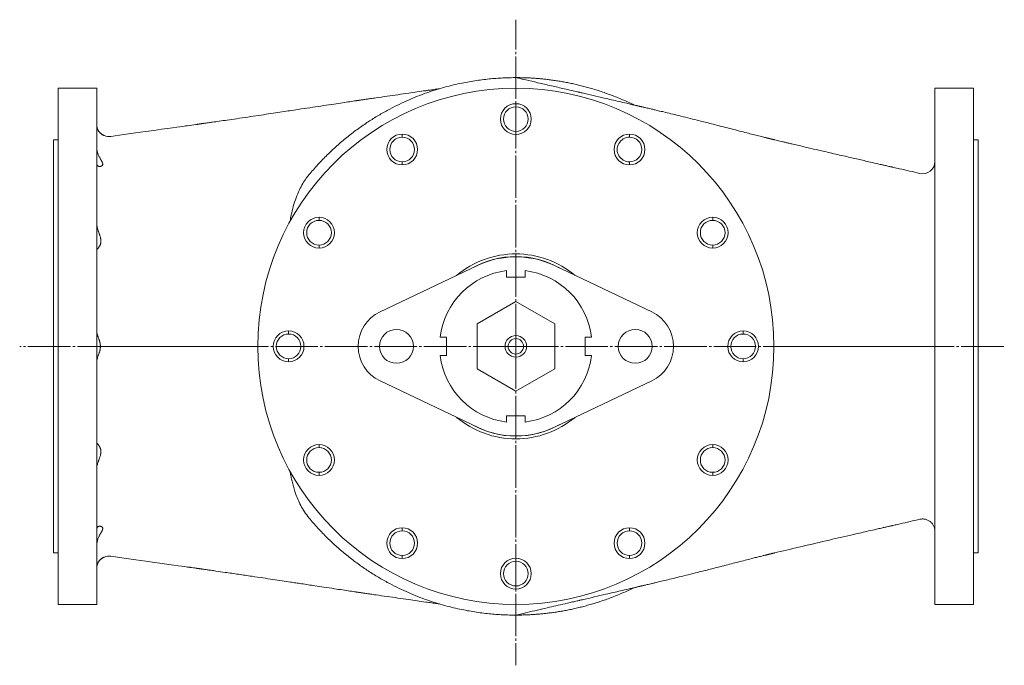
# Model space of a CAD drawing. Header units: millimetres. Extents: x 0 to 1721, y -1078 to 321.
# Tile 1 of 4: x 323 to 962, y -1078 to -659. Entities that reach past the tile are written whole.
import ezdxf

# ---------------------------------------------------------------- set-up
doc = ezdxf.new("R2010")
doc.units = ezdxf.units.MM
doc.linetypes.add('K5LT_AXLED', pattern=[32.11275291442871, 27.61275291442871, -1.5, 1.5, -1.5])
doc.linetypes.add('K5LT_THIN', pattern=[0])
doc.layers.add('Системный слой', color=7, linetype='Continuous')

# ---------------------------------------------------------------- blocks, each defined once
blk = doc.blocks.new('U2')
at = {"layer": 'Системный слой', "color": 30, "linetype": 'K5LT_AXLED', "lineweight": 9, "true_color": 0xff8000}
for q in [(645.0000000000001, -659), (323, -871), (962.0000000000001, -871), (645.0000000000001, -1078)]:
    blk.add_line((645.0000000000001, -871), q, dxfattribs=at)

msp = doc.modelspace()

# ---------------------------------------------------------------- linework, layer by layer
at = {"layer": 'Системный слой', "color": 7, "linetype": 'K5LT_THIN', "lineweight": 9}
for p, q in [((645, -703.5), (645.0000010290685, -696.5968876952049)), ((348, -703.5), (348, -1038.5)), ((348, -703.5), (373, -703.5)), ((373, -703.5), (373, -1038.5)), ((917, -1038.5), (917, -703.5)), ((942, -703.5), (917, -703.5)), ((942, -1038.5), (942, -703.5)), ((645, -713.5), (645, -715.5)), ((378.0000000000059, -734.2299707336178), (378, -734.266489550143)), ((571.25, -733.261252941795), (571.25, -735.261252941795)), ((645, -733.5), (645, -731.5)), ((718.75, -733.261252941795), (718.75, -735.261252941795)), ((345, -1005), (345, -737)), ((348, -737), (345, -737)), ((942, -737), (945, -737)), ((945, -737), (945, -1005)), ((571.25, -753.261252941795), (571.25, -751.261252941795)), ((718.75, -753.261252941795), (718.75, -751.261252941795)), ((517.261252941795, -787.25), (517.261252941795, -789.25)), ((772.738747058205, -787.25), (772.738747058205, -789.25)), ((373.000868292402, -808.2499999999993), (373, -808.2499999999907)), ((517.261252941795, -807.25), (517.261252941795, -805.25)), ((645, -811), (645, -812.7460384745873)), ((772.738747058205, -807.25), (772.738747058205, -805.25)), ((620.00625, -818.5230709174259), (556.836, -848.609843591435)), ((639, -826), (639, -821.8649819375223)), ((651.0000000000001, -821.8649819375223), (651, -826)), ((733.164, -848.609843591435), (669.99375, -818.5230709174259)), ((651, -826), (639, -826)), ((645, -841.9015464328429), (619.8, -856.4507732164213)), ((670.2, -856.4507732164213), (645, -841.9015464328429)), ((497.5, -861), (497.5, -863)), ((619.8, -856.4507732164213), (619.8, -885.5492267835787)), ((670.2, -885.5492267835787), (670.2, -856.4507732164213)), ((792.5, -861), (792.5, -863)), ((595.8649819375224, -865), (600, -865)), ((600, -865), (600, -877)), ((690, -877), (690, -865)), ((690, -865), (694.1350180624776, -865)), ((380.083975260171, -871.0077995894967), (380.083975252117, -871.0043150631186)), ((477.5000000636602, -871.0046180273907), (380.083975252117, -871.0043150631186)), ((812.5, -871), (909.343640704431, -870.9999999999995)), ((917, -870.9998424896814), (909.343640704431, -870.9999999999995)), ((497.5, -881), (497.5, -879)), ((600, -877), (595.8649819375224, -877)), ((694.1350180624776, -877), (690, -877)), ((792.5, -881), (792.5, -879)), ((619.8, -885.5492267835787), (645, -900.0984535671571)), ((645, -900.0984535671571), (670.2, -885.5492267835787)), ((556.836, -893.3901564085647), (620.00625, -923.4769290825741)), ((669.9937499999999, -923.4769290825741), (733.164, -893.390156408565)), ((639, -916), (651, -916)), ((639, -920.1350180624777), (639, -916)), ((651, -916), (650.9999999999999, -920.1350180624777)), ((645, -931), (645, -929.2539615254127)), ((373.000861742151, -933.7500000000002), (373, -933.7500000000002)), ((517.261252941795, -934.75), (517.261252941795, -936.75)), ((772.738747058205, -934.7500000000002), (772.738747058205, -936.7500000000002)), ((517.261252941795, -954.75), (517.261252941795, -952.75)), ((772.738747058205, -954.7500000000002), (772.738747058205, -952.7500000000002)), ((571.25, -988.738747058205), (571.25, -990.738747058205)), ((718.7499999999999, -988.738747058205), (718.7499999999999, -990.738747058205)), ((348, -1005), (345, -1005)), ((378, -1007.733534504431), (378, -1007.761210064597)), ((571.25, -1008.738747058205), (571.25, -1006.738747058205)), ((644.9999999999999, -1008.5), (644.9999999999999, -1010.5)), ((718.7499999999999, -1008.738747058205), (718.7499999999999, -1006.738747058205)), ((942, -1005), (945, -1005)), ((644.9999999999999, -1028.5), (644.9999999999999, -1026.5)), ((348, -1038.5), (373, -1038.5)), ((942, -1038.5), (917, -1038.5))]:
    msp.add_line(p, q, dxfattribs=at)
for centre, radius, start, end in [((645, -871), 167.5, 90, 270), ((645, -871), 167.5, 270, 90), ((645, -723.5), 10, 90, 270), ((645, -723.5), 8, 90, 269.9999999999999), ((645, -723.5), 10, 270, 90), ((645, -723.5), 8, 270, 90), ((381.0002098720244, -726.8130921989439), 8.00070977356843, 247.9752316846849, 277.897342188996), ((571.25, -743.261252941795), 10, 90, 270), ((571.25, -743.261252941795), 10, 270, 90), ((718.75, -743.261252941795), 10, 90, 270), ((718.75, -743.261252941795), 10, 270, 90), ((571.25, -743.261252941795), 8.000000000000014, 90, 269.9999999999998), ((571.25, -743.261252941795), 7.999999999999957, 270, 90), ((718.75, -743.261252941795), 7.999999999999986, 90, 270.0000000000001), ((718.75, -743.261252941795), 8, 270, 90), ((909.0002586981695, -750.9663011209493), 7.999741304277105, 257.1268615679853, 359.9985829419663), ((517.261252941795, -797.25), 10, 90, 270), ((517.261252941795, -797.25), 8, 90, 269.9999999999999), ((517.261252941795, -797.25), 10, 270, 90), ((517.261252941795, -797.25), 8.000000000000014, 270, 90), ((772.738747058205, -797.25), 10, 90, 270), ((772.738747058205, -797.25), 8.000000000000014, 90, 269.9999999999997), ((772.738747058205, -797.25), 10, 270, 90), ((772.738747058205, -797.25), 8, 270, 90), ((373.000726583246, -808.2492849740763), 0.0007288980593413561, 175.4321560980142, 281.195872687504), ((645, -871), 60, 90, 129.8290717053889), ((645, -871), 60, 50.17092829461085, 90), ((645, -871.0000000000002), 58.25396152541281, 90, 119.2807210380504), ((645, -871), 58.125, 64.53243985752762, 115.4675601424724), ((644.9999999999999, -871.0000000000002), 58.25396152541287, 60.71927896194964, 90), ((645, -871), 49.49999999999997, 96.96206269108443, 173.0379373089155), ((645, -871), 49.49999999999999, 6.962062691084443, 83.03793730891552), ((567.5, -871), 24.8, 115.4675601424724, 244.5324398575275), ((722.5, -871), 24.80000000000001, 295.4675601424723, 64.53243985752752), ((497.5, -871), 10, 90, 270), ((497.5, -871), 10, 270, 90), ((567.5, -871), 11.00000000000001, 90, 269.9999999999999), ((567.5, -871), 10.99999999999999, 270, 90), ((722.5, -871), 11, 90, 270), ((722.5, -871), 11.00000000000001, 270, 90), ((792.5, -871), 10, 90, 270), ((792.5, -871), 10, 270, 90), ((497.5, -871), 8.00000000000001, 90, 269.9999999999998), ((497.5, -871), 7.999999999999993, 270, 90), ((645, -871), 7, 90, 270), ((645, -871), 5.000000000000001, 90, 270), ((645, -871), 6.999999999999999, 270, 90), ((645, -871), 5, 270, 90), ((792.5, -871), 7.999999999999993, 90, 270), ((792.5, -871), 8.00000000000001, 270, 90), ((385.1343319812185, 10078.27384296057), 10949.28280728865, 269.9489055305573, 269.9735723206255), ((645, -871), 49.49999999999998, 186.9620626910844, 263.0379373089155), ((645, -871), 49.49999999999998, 276.9620626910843, 353.0379373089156), ((645, -871), 60, 230.1709282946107, 270), ((645, -871), 60, 270, 309.829071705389), ((645.0000000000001, -870.9999999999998), 58.25396152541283, 240.7192789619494, 269.9999999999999), ((645, -871), 58.12500000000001, 244.5324398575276, 295.4675601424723), ((645, -870.9999999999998), 58.2539615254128, 270, 299.2807210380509), ((373.0007214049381, -933.7507099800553), 0.0007237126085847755, 78.82045022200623, 184.5767820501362), ((517.261252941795, -944.75), 10, 90, 270), ((517.261252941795, -944.75), 8, 90, 269.9999999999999), ((517.261252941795, -944.75), 10, 270, 90), ((517.261252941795, -944.75), 8.000000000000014, 270, 90), ((772.738747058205, -944.7500000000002), 10, 90, 270), ((772.738747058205, -944.7500000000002), 8.000000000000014, 90, 269.9999999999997), ((772.738747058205, -944.7500000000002), 10, 270, 90), ((772.738747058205, -944.7500000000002), 8, 270, 90), ((571.25, -998.738747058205), 10, 90, 270), ((571.25, -998.738747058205), 10, 270, 90), ((718.7499999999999, -998.738747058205), 10, 90, 270), ((718.7499999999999, -998.738747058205), 10, 270, 90), ((571.25, -998.738747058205), 8, 90, 270), ((571.25, -998.738747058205), 7.999999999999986, 270, 90), ((718.7499999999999, -998.738747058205), 8.000000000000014, 90, 269.9999999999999), ((718.7499999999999, -998.738747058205), 8, 270, 90), ((381.0000936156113, -1015.186347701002), 8.000276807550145, 82.10083939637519, 112.0248391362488), ((644.9999999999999, -1018.5), 10, 90, 270), ((644.9999999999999, -1018.5), 10, 270, 90), ((644.9999999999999, -1018.5), 8, 90, 270), ((644.9999999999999, -1018.5), 8, 270, 90)]:
    msp.add_arc(centre, radius, start, end, dxfattribs=at)
for points, weights, knots in [([(510.6898591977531, -759.7469925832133), (547.6501179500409, -715.1267369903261), (597.7396049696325, -696.5968876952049), (645.0000003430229, -696.5968876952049), (645.0000006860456, -696.5968876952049), (645.0000010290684, -696.5968876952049)], [0.4948898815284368, 0.5621982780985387, 0.689238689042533, 0.8760111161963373, 0.8760111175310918, 0.8760111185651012], [0.6801882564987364, 0.6801882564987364, 0.6801882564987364, 0.6801882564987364, 0.999999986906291, 0.999999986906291, 0.9999999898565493, 0.9999999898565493, 0.9999999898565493, 0.9999999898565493]), ([(645.0000001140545, -1045.403112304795), (645.0000000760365, -1045.403112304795), (645.0000000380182, -1045.403112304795), (597.7383923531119, -1045.403112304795), (547.6476386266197, -1026.872345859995), (510.6873167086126, -982.2499379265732)], [0.8760111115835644, 0.8760111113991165, 0.8760111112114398, 0.6892349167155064, 0.5621931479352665, 0.4948858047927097], [1.867912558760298e-08, 1.867912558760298e-08, 1.867912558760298e-08, 1.867912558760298e-08, 1.900611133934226e-08, 1.900611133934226e-08, 0.31981820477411, 0.31981820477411, 0.31981820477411, 0.31981820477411])]:
    msp.add_rational_spline(points, weights, degree=3, knots=knots, dxfattribs=at)
for points, knots in [([(907.2181104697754, -758.7649127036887), (902.7817443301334, -757.7512357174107), (897.1486253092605, -756.4641093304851), (891.1219309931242, -755.0870493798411), (889.4202779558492, -754.6982410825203), (888.6927473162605, -754.5320010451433), (888.0248992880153, -754.3793683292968), (887.006369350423, -754.1465769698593), (885.8248273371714, -753.8766348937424), (884.2193121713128, -753.510228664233), (881.9653658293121, -752.9957679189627), (878.4148877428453, -752.1845836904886), (873.0094388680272, -750.9480882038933), (865.872227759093, -749.3118133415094), (857.0978491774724, -747.2931116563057), (849.492053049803, -745.5350279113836), (842.5065964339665, -743.9135684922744), (837.6166475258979, -742.7746466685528), (831.4515389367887, -741.3338504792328), (826.7048954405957, -740.2200898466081), (822.4547070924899, -739.219029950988), (820.2630824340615, -738.7019719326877), (818.2703354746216, -738.231120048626), (816.4346390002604, -737.7967651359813), (814.7442811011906, -737.3962757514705), (813.6412085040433, -737.1346149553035), (813.086242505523, -737.0028885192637), (813.0121064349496, -736.9852918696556), (812.8009660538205, -736.9352180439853), (812.4257649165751, -736.8464086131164), (811.9882744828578, -736.7426676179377), (811.6354776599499, -736.6583989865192), (811.3750992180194, -736.595826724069), (811.132681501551, -736.5373180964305), (810.8885357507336, -736.4781593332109), (810.6355731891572, -736.4166580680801), (810.2852293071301, -736.3312411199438), (810.0073382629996, -736.2632873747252), (809.80808385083, -736.2145648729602), (809.7804083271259, -736.2077980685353), (809.7452052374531, -736.1991880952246), (809.6916167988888, -736.1860749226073), (809.5935840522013, -736.1620668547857), (809.4305232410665, -736.1220780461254), (809.181503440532, -736.0608774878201), (808.878428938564, -735.9861998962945), (808.5941382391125, -735.9160069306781), (808.3589203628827, -735.8578792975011), (808.1680519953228, -735.8106941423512), (807.9727521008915, -735.762419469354), (807.7133596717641, -735.6982934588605), (807.3166552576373, -735.6001109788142), (806.685852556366, -735.443741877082), (805.7027466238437, -735.199444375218), (804.2921681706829, -734.8476351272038), (801.9957723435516, -734.2720138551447), (798.8145704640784, -733.4688775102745), (794.6702530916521, -732.4140186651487), (789.9621258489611, -731.2076935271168), (784.9563053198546, -729.9197001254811), (779.9721810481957, -728.6364580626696), (775.3025133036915, -727.4368562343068), (770.9709564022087, -726.3288937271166), (766.8468987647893, -725.2798812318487), (762.0925700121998, -724.078753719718), (756.7173801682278, -722.7343166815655), (750.9803151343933, -721.3190864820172), (745.7864292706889, -720.0548795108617), (741.3451198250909, -718.9867167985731), (737.6967965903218, -718.1177767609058), (734.8884036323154, -717.4535831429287), (732.7027921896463, -716.9392495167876), (730.989464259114, -716.5375242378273), (729.6283228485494, -716.2192357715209), (728.535921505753, -715.9642849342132), (727.6320949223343, -715.7536610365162), (727.060461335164, -715.6206126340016), (726.7867958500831, -715.5569505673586), (726.7486505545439, -715.5480772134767), (726.6764936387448, -715.5312971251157), (726.3968461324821, -715.4663030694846), (726.086761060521, -715.3943512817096), (725.7972802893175, -715.3270518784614), (725.6809467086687, -715.2999866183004), (725.5749375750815, -715.2753036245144), (725.4201280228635, -715.2392188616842), (725.196017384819, -715.1869366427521), (724.7879147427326, -715.0916086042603), (724.3297787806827, -714.9844114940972), (723.871027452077, -714.8770234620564), (723.5251387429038, -714.7960147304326), (723.085075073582, -714.6928492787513), (722.4277160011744, -714.5386539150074), (721.3677727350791, -714.2903366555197), (719.5216571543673, -713.8581021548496), (716.329334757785, -713.1115525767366), (710.4458053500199, -711.7383213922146), (700.7855810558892, -709.4909477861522), (692.3209012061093, -707.5305601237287), (686.858000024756, -706.2671130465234), (685.890954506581, -706.0434684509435), (684.062668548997, -705.6207976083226), (680.8690814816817, -704.8831745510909), (675.2084762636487, -703.5775254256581), (667.8789695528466, -701.8894840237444), (659.5765068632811, -699.9745091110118), (651.8822648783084, -698.194413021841), (647.1777338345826, -697.10291983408), (644.9999691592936, -696.5968877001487)], [0, 0, 0, 0, 5.337879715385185, 6.777821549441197, 7.251366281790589, 7.385319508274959, 7.653243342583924, 8.055188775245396, 8.611536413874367, 9.07400644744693, 9.989024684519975, 11.33624184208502, 13.35931526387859, 16.52669077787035, 19.98585849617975, 24.03099448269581, 25.82119161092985, 28.55812737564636, 30.05190252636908, 33.43796263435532, 34.44566805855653, 35.34348948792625, 36.1710128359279, 36.9345203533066, 37.63904684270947, 38.28861389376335, 38.31525614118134, 38.33701336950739, 38.380535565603, 38.57677176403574, 38.80466113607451, 38.93351321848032, 39.04149445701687, 39.14897740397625, 39.25631455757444, 39.367713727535, 39.48755054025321, 39.72430018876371, 39.73699276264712, 39.74881299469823, 39.76080326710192, 39.78485481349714, 39.82111588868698, 39.89354724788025, 40.00566741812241, 40.15875539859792, 40.3041615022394, 40.38951189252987, 40.47461427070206, 40.55974798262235, 40.64804022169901, 40.82413102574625, 41.09243162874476, 41.49735262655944, 42.14940497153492, 42.99785268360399, 44.60874640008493, 46.47375949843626, 48.64863753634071, 51.02921982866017, 53.2862312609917, 55.39910696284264, 57.3141263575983, 59.0739441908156, 60.86726484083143, 63.5683970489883, 66.06766693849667, 68.22592035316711, 70.14464268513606, 71.62766344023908, 72.75214968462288, 73.60564686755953, 74.30868788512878, 74.84654238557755, 75.26525790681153, 75.63811277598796, 75.944915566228, 75.9589840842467, 75.97017834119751, 75.99112374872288, 76.04622174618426, 76.30864084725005, 76.36662551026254, 76.39846919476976, 76.45042265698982, 76.49619983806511, 76.58751997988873, 76.72415017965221, 76.99532945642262, 77.14938173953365, 77.28503442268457, 77.42035686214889, 77.68996563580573, 78.09263432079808, 78.71852267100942, 79.95230463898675, 81.99841403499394, 85.90374293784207, 91.7087622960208, 92.25372507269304, 92.50982798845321, 92.87776805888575, 94.4641077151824, 96.37132239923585, 99.71906384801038, 103.3036928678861, 106.3561742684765, 109, 109, 109, 109]), ([(382.0994961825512, -734.7379219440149), (430.546952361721, -727.9821606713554), (433.0451272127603, -727.6313124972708), (435.5634386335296, -727.277142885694), (437.3903273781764, -727.0199419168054), (437.4507196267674, -727.0114393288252), (437.5220452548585, -727.0013938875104), (437.633730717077, -726.9856572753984), (437.8261198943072, -726.9585363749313), (438.1431744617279, -726.9138256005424), (438.5004920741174, -726.8634851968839), (438.8222208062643, -726.8183117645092), (439.0524461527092, -726.7860735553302), (439.2693927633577, -726.7557452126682), (439.5175049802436, -726.7211046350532), (439.8243103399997, -726.6783023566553), (440.1119392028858, -726.6381672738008), (440.3584917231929, -726.603710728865), (440.5725008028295, -726.5737782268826), (440.8022272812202, -726.5416511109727), (441.1247371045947, -726.4965328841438), (441.5816015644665, -726.4325881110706), (442.2169329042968, -726.3435210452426), (443.0309500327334, -726.2292122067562), (444.095954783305, -726.0793712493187), (445.8464366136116, -725.8323673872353), (448.6712571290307, -725.4319098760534), (452.7757545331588, -724.8454267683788), (457.9751956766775, -724.0950060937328), (464.1850678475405, -723.188762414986), (470.9548051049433, -722.1895558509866), (477.8363613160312, -721.1639561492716), (484.3015823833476, -720.1938466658), (490.2604059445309, -719.295860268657), (495.7512800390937, -718.4664180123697), (500.847447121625, -717.695821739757), (506.5813188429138, -716.8287358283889), (512.9706027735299, -715.863260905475), (520.1003117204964, -714.7878580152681), (526.5626305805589, -713.8148910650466), (532.2733473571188, -712.9558605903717), (537.0263386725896, -712.2407350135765), (540.0472521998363, -711.7856609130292), (541.4876055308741, -711.5684202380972), (541.5708996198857, -711.5558572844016), (541.6308521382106, -711.5468109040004), (541.7280245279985, -711.5321377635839), (541.8994639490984, -711.5062261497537), (542.1991362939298, -711.4608765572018), (542.5803964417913, -711.4031461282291), (542.9907137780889, -711.3411629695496), (543.4868369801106, -711.266557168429), (544.2151687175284, -711.1580031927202), (545.0429171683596, -711.0357651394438), (545.9900815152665, -710.8968472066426), (547.0166109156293, -710.7482446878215), (548.5962379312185, -710.5212983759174), (551.0371830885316, -710.168433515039), (555.430908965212, -709.5352985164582), (563.6940897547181, -708.3456032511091), (574.4349239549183, -706.803801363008), (583.5489672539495, -705.4986031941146), (589.0194112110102, -704.715798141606), (591.969977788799, -704.295176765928), (594.1720917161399, -703.9822284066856), (595.3414269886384, -703.8160542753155)], [0, 0, 0, 0, 0.8236161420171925, 2.922251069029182, 2.951343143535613, 2.965318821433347, 2.993278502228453, 3.035308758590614, 3.096500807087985, 3.218881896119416, 3.406140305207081, 3.514119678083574, 3.595663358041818, 3.677411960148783, 3.771138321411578, 3.891166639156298, 4.045063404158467, 4.117349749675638, 4.189409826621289, 4.301500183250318, 4.393705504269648, 4.577748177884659, 4.852958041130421, 5.161457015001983, 5.561548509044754, 6.14261975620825, 7.285630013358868, 9.001066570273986, 11.16897535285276, 13.69505015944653, 16.70489770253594, 19.6132460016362, 22.30179043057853, 24.78960536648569, 27.04705342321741, 29.12476345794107, 31.09075738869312, 34.09572930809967, 36.91592118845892, 39.68585810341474, 41.79478598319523, 43.64817650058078, 45.24225665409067, 45.30392241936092, 45.3155618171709, 45.33881029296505, 45.37378699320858, 45.42845828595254, 45.53784075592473, 45.72082506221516, 45.86863385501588, 46.01039673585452, 46.29111825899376, 46.70775899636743, 46.96493993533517, 47.38643321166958, 47.8907340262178, 48.80925205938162, 50.21726653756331, 52.99045951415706, 58.37498112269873, 62.61122095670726, 63.47130465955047, 64.65744412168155, 66, 66, 66, 66]), ([(373, -727.138391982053), (373.0000189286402, -727.3827594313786), (373.0218539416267, -727.8319890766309), (373.1055768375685, -728.4433257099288), (373.2221058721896, -728.9852343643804), (373.3680475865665, -729.4875656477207), (373.5495200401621, -729.9801750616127), (373.7691896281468, -730.4668944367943), (374.050029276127, -730.9841602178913), (374.4006456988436, -731.5186644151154), (374.8255019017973, -732.0533305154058), (375.2839680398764, -732.5336351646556), (375.7502920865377, -732.9457713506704), (376.2036452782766, -733.2892503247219), (376.6237445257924, -733.5644605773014), (377.0100287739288, -733.7864712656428), (377.3554106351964, -733.9627904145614), (377.6875043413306, -734.1140100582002), (377.8962396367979, -734.1988806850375), (378, -734.238781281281)], [0, 0, 0, 0, 1.244895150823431, 2.328422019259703, 3.290508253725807, 4.271819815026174, 5.25739400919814, 6.306512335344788, 7.42179215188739, 8.831226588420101, 10.30971599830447, 11.85077300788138, 13.28389501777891, 14.62596793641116, 15.91844484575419, 16.98819437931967, 18.0194971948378, 18.97989789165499, 20, 20, 20, 20]), ([(373, -727.2609409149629), (373.0000138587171, -727.5017992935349), (373.0213866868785, -727.9441310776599), (373.1029225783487, -728.5427122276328), (373.2162726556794, -729.0740972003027), (373.3589742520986, -729.5691638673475), (373.539494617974, -730.0612333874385), (373.7585890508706, -730.54652423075), (374.0343887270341, -731.0529163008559), (374.373776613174, -731.5698234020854), (374.7824274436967, -732.0854218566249), (375.3600152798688, -732.6930148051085), (375.951203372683, -733.177157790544), (376.5177949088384, -733.5521577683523), (376.8997657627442, -733.7738305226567), (377.271383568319, -733.9637016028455), (377.5877580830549, -734.1057428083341), (377.8307566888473, -734.2035696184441), (377.9519628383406, -734.2489813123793), (378, -734.266489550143)], [0, 0, 0, 0, 1.232252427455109, 2.302848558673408, 3.237273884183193, 4.214634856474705, 5.20354471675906, 6.264813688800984, 7.375461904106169, 8.728907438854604, 10.16183192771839, 11.66531909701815, 14.37728245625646, 15.54665644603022, 16.67826628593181, 17.73073668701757, 18.82734009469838, 19.52644582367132, 20, 20, 20, 20]), ([(373, -741.9811459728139), (372.9999020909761, -742.3425627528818), (373.0408300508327, -743.0157857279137), (373.1934659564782, -743.9737352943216), (373.404564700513, -744.85489243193), (373.6814248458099, -745.7436874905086), (374.0188443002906, -746.6257393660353), (374.4042859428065, -747.4884811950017), (374.790778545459, -748.2607703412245), (375.1639132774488, -748.9510771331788), (375.4989893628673, -749.5433071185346), (375.7983899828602, -750.0627479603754), (376.0539856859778, -750.5093873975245), (376.2644718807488, -750.8886280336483), (376.4181684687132, -751.1835068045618), (376.52726520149, -751.4049998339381), (376.6015195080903, -751.5671772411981), (376.6834005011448, -751.7597893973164), (376.7562149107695, -751.9492584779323), (376.8124524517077, -752.1330593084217), (376.8471857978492, -752.2672364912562), (376.8754483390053, -752.402615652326), (376.8956770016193, -752.5476988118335), (376.9045641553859, -752.7031970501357), (376.8985323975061, -752.8617446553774), (376.8745301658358, -753.0137271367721), (376.8372700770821, -753.1494619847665), (376.7902562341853, -753.2683400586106), (376.7360528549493, -753.3729029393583), (376.6760325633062, -753.469641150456), (376.6062457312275, -753.5608796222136), (376.5262008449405, -753.6497482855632), (376.4340457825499, -753.739230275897), (376.319147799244, -753.8308253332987), (376.1761809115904, -753.9278005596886), (375.9912250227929, -754.0282201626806), (375.7642569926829, -754.123325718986), (375.4987378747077, -754.2011570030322), (375.2159299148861, -754.2503162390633), (375.0247430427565, -754.2612686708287), (374.931206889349, -754.261252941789)], [0, 0, 0, 0, 2.272863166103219, 4.22367768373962, 6.067725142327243, 7.967353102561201, 10.13908840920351, 12.16669472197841, 14.20705471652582, 15.99158344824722, 17.64218282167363, 19.10427038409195, 20.45475915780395, 21.62079140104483, 22.58497056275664, 23.25079993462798, 23.76011466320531, 24.18771216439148, 25.19060166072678, 25.70036722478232, 26.15101818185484, 26.64912043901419, 27.20213164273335, 27.82137710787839, 28.50174412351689, 29.18112882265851, 29.83171862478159, 30.4022338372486, 30.95375870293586, 31.48629322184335, 32.02327657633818, 32.59386955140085, 33.19807214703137, 33.8706636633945, 34.69383329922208, 35.66758105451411, 36.86576769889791, 38.19257937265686, 39.60869298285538, 41, 41, 41, 41]), ([(374.931206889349, -754.261252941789), (374.7723219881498, -754.2612529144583), (374.4810270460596, -754.2321761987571), (374.1275214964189, -754.1220528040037), (373.8747471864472, -753.9926258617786), (373.5851513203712, -753.7923544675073), (373.3431735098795, -753.5222723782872), (373.1646345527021, -753.1682220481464), (373.0413362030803, -752.8036122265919), (373.0000271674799, -752.4845769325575), (373, -752.2464105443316)], [0, 0, 0, 0, 1.745988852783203, 3.238248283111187, 4.198169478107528, 5.002181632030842, 7.264135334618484, 8.19743952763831, 9.082477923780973, 11, 11, 11, 11]), ([(510.6905728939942, -759.748612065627), (510.1003316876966, -760.4586699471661), (508.7050064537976, -762.2490881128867), (506.6045054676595, -765.4537380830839), (504.3749013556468, -769.6294866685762), (502.2984472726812, -774.5840581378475), (500.5729108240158, -780.0173387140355), (499.3454448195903, -785.1870315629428), (498.7086371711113, -788.4617082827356), (498.464616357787, -789.8596130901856)], [0, 0, 0, 0, 0.9071595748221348, 2.225940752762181, 3.727157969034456, 5.426797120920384, 7.207753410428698, 8.826947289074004, 9.999999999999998, 9.999999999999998, 9.999999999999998, 9.999999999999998]), ([(373.0000000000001, -791.4809064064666), (373.0000023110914, -791.7548048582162), (373.0277821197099, -792.2432079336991), (373.1096255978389, -792.8405832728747), (373.2084548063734, -793.3943170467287), (373.3285177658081, -793.9425315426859), (373.4925887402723, -794.566765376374), (373.6701288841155, -795.1735371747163), (373.8689935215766, -795.7985323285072), (374.1221929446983, -796.5441285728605), (374.3861215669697, -797.2882674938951), (374.631570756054, -797.9754960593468), (374.8636174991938, -798.6372375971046), (375.1041358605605, -799.3535757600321), (375.3294226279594, -800.1031880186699), (375.4850850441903, -800.723578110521), (375.5821096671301, -801.1951888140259), (375.6398328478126, -801.5448569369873), (375.6779633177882, -801.8425946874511), (375.7080344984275, -802.1522850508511), (375.7260943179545, -802.4955421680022), (375.7249374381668, -802.8704262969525), (375.7050696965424, -803.2200589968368), (375.6661148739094, -803.5658722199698), (375.6080859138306, -803.9070397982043), (375.5317694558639, -804.2414431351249), (375.4179843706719, -804.6394078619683), (375.2846441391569, -805.007341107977), (375.1387630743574, -805.3470930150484), (374.9881063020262, -805.6638222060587), (374.7907264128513, -806.0313350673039), (374.555263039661, -806.4167656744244), (374.3249346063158, -806.7567579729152), (374.0945097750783, -807.0704062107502), (373.894534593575, -807.3220031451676), (373.6110039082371, -807.6579719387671), (373.3658425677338, -807.9194634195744), (373.1548533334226, -808.1241644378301), (373.039672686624, -808.2257068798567), (373.004778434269, -808.2499996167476), (373.000868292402, -808.2499999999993)], [0, 0, 0, 0, 1.630830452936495, 2.8485888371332, 3.387414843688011, 4.7271469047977, 5.873758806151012, 6.793753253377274, 8.022370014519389, 9.260605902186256, 10.82889383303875, 12.05142098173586, 12.98657596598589, 14.42081553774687, 15.94487031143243, 17.07633174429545, 17.82182099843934, 18.55118124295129, 19.02570170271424, 19.4966218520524, 20.30755598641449, 20.99923052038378, 21.69755177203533, 22.40870229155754, 23.13586832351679, 23.87266779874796, 24.61701908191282, 25.86876488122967, 26.5502322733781, 27.23818687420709, 28.42044749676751, 29.70173757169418, 30.84490357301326, 31.91272412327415, 33.24083568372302, 34.02927553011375, 36.69439669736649, 37.93235493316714, 39.50656426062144, 41, 41, 41, 41]), ([(373, -861.5473051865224), (372.9999759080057, -861.6826515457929), (373.0194211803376, -861.950838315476), (373.0900765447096, -862.35432089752), (373.1743580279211, -862.7077530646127), (373.258709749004, -863.0119842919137), (373.3432361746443, -863.2912961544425), (373.4379643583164, -863.582510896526), (373.5519827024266, -863.9169537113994), (373.6972268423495, -864.3235597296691), (373.8815780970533, -864.8250869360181), (374.1019208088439, -865.4170320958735), (374.3265094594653, -866.0309940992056), (374.520646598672, -866.5875752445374), (374.6584352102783, -867.0058626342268), (374.7527408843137, -867.3085538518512), (374.8252387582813, -867.5501328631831), (374.8936955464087, -867.789531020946), (374.9616497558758, -868.0429331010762), (375.0268079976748, -868.3005694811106), (375.0874960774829, -868.5596633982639), (375.1410161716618, -868.8113446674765), (375.2073032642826, -869.1568956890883), (375.2665717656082, -869.5228110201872), (375.3145571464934, -869.9236393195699), (375.3449872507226, -870.2632510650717), (375.365478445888, -870.6278086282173), (375.3702553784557, -870.8767492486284), (375.370127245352, -871.0046106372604)], [0, 0, 0, 0, 1.95745138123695, 3.678571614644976, 5.069894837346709, 6.11861553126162, 7.09786706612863, 8.101115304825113, 9.195286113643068, 10.51635609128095, 12.1430416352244, 14.00739848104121, 15.99323404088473, 17.61505648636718, 18.80643056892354, 19.510770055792, 20.11895772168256, 20.78107860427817, 21.44862772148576, 22.15276383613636, 22.82472962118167, 23.48449506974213, 24.11679407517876, 25.50168691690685, 26.2809491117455, 27.15529481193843, 28.05488071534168, 29, 29, 29, 29]), ([(375.370127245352, -871.0046106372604), (375.3700773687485, -871.1656878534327), (375.3622358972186, -871.4864277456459), (375.3281964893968, -871.9625842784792), (375.2733324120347, -872.4326541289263), (375.1871066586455, -872.9740531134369), (375.0255772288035, -873.7479633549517), (374.7913097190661, -874.5888937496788), (374.5202173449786, -875.4189390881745), (374.2797654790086, -876.09976289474), (374.0071164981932, -876.8393293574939), (373.7447890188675, -877.5430474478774), (373.4879943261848, -878.2614740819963), (373.2774610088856, -878.9059828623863), (373.1031635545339, -879.5580304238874), (373.0157978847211, -880.0627275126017), (373.0000010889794, -880.3532399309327), (373, -880.4527946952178)], [0, 0, 0, 0, 0.7390573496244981, 1.477486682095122, 2.213726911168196, 2.947600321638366, 4.051269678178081, 5.952738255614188, 7.143115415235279, 8.370683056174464, 9.618108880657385, 11.27444992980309, 12.49123621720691, 14.05224286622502, 15.48586474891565, 17.10255468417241, 18, 18, 18, 18]), ([(373.000861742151, -933.7500000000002), (373.0051816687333, -933.7500001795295), (373.05080898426, -933.7825400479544), (373.2267897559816, -933.9416532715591), (373.4562143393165, -934.176159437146), (373.707200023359, -934.4550497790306), (373.9400251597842, -934.7315039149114), (374.1909031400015, -935.0585858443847), (374.4198671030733, -935.3808388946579), (374.6490512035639, -935.7312853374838), (374.8442979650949, -936.0678925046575), (375.0310692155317, -936.4236035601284), (375.2069494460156, -936.7963191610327), (375.3816803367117, -937.2520503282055), (375.5078714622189, -937.6659394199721), (375.5950715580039, -938.0258350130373), (375.6607516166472, -938.3913157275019), (375.7044523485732, -938.761406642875), (375.7262412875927, -939.1369310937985), (375.7263160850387, -939.5180315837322), (375.7052004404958, -939.9041206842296), (375.6639737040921, -940.2939372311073), (375.594134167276, -940.7523904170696), (375.4570402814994, -941.4227685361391), (375.2485135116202, -942.1833635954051), (374.9967047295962, -942.9721605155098), (374.7635509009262, -943.6525877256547), (374.5027221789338, -944.3866064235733), (374.2125569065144, -945.1985191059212), (373.8978850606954, -946.107723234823), (373.6359940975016, -946.9312352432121), (373.4622227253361, -947.5475411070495), (373.3121643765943, -948.1295896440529), (373.1752652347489, -948.7510790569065), (373.0389449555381, -949.62103464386), (373.0000008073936, -950.1816471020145), (373, -950.5186300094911)], [0, 0, 0, 0, 1.492412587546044, 3.341404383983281, 5.200213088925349, 5.96249437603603, 7.518869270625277, 8.703462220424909, 9.493610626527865, 10.67059477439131, 11.84017287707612, 12.22913463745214, 13.39182971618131, 14.53248607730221, 15.27178049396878, 15.99423012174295, 16.69662864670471, 17.38530496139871, 18.06305418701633, 18.73511859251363, 19.40269316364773, 20.06502730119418, 20.72359178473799, 21.71313219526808, 23.40981981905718, 24.47515872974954, 25.59123902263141, 26.74690203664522, 28.06785390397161, 29.55974357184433, 31.18706450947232, 32.09190797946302, 32.58803251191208, 34.05998241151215, 35.18162485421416, 37, 37, 37, 37]), ([(498.4646430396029, -952.1409644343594), (498.501059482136, -952.3532472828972), (498.7042484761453, -953.5166293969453), (499.1226274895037, -955.6797503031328), (499.7930347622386, -958.6970977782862), (500.6024308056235, -961.9409545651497), (501.6822173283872, -965.4503884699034), (503.0392835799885, -969.2638801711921), (504.8587861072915, -973.3259288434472), (507.1323084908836, -977.4646595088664), (509.1952274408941, -980.4107549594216), (510.4524089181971, -981.9676582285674), (510.6872281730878, -982.2510287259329)], [0, 0, 0, 0, 0.2310879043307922, 1.269514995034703, 2.394451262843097, 3.651497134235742, 5.040652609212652, 6.643418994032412, 8.433754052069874, 10.4453299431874, 12.52992754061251, 13, 13, 13, 13]), ([(907.2180305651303, -983.2350449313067), (902.941192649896, -984.2122703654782), (898.0455034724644, -985.3308983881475), (892.2203913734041, -986.6618932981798), (890.4705554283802, -987.0617209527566), (889.2154531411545, -987.3484978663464), (888.6420763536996, -987.4795150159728), (887.8985622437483, -987.6494440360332), (886.8927833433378, -987.8793173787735), (885.7493028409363, -988.1405377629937), (884.2196064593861, -988.4896403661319), (881.9659504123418, -989.0040335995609), (878.4160380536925, -989.8150869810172), (872.4406799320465, -991.1819486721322), (862.2627266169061, -993.5160065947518), (847.8165797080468, -996.8478966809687), (831.208781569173, -1000.716069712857), (819.4400551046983, -1003.489659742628), (813.586375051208, -1004.878269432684), (813.0524848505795, -1005.004999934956), (813.006850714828, -1005.015828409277), (812.9423216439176, -1005.031133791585), (812.7109176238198, -1005.085986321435), (812.3548546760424, -1005.170246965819), (811.941773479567, -1005.268305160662), (811.6288514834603, -1005.343067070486), (811.3747826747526, -1005.404122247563), (811.1324440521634, -1005.462611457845), (810.8883285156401, -1005.521762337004), (810.6354290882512, -1005.583247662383), (810.2859924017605, -1005.668442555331), (810.0081904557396, -1005.736373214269), (809.807802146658, -1005.785372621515), (809.7773489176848, -1005.79281852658), (809.7384048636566, -1005.802343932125), (809.6792384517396, -1005.816823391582), (809.5710066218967, -1005.84333381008), (809.3914579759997, -1005.887379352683), (809.1088223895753, -1005.956873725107), (808.7753780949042, -1006.03909080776), (808.4683201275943, -1006.114945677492), (808.2305202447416, -1006.17372628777), (808.0675112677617, -1006.214025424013), (807.9495068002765, -1006.243190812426), (807.8588484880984, -1006.265602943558), (807.7283304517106, -1006.297878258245), (807.4867571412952, -1006.357649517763), (807.1004771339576, -1006.453322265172), (806.4303098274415, -1006.619562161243), (805.2885692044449, -1006.90351869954), (803.4841852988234, -1007.354281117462), (800.9554634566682, -1007.990003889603), (797.6610678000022, -1008.823873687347), (793.6468234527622, -1009.847654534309), (789.32690791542, -1010.955706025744), (784.7381967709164, -1012.136329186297), (780.154308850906, -1013.316571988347), (775.5235653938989, -1014.506353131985), (771.1831717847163, -1015.616869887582), (767.0757213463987, -1016.661983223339), (762.361702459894, -1017.853417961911), (757.0466602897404, -1019.183636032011), (751.3424909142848, -1020.591946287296), (746.1395652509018, -1021.859506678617), (741.6393479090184, -1022.942753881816), (737.8995080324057, -1023.834004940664), (734.9974501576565, -1024.52056321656), (732.7628755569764, -1025.046494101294), (731.0294569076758, -1025.452963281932), (729.6671961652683, -1025.77153709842), (728.5621031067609, -1026.029468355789), (727.6452312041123, -1026.243140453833), (727.0605012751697, -1026.379238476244), (726.7864726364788, -1026.442985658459), (726.7483195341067, -1026.451860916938), (726.6761626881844, -1026.468641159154), (726.3965148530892, -1026.533635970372), (726.086429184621, -1026.605588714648), (725.7969472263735, -1026.672889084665), (725.6806132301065, -1026.699954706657), (725.5746036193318, -1026.724638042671), (725.4197934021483, -1026.760723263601), (725.195682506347, -1026.813006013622), (724.7924566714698, -1026.907195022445), (724.3343229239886, -1027.014392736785), (723.7315848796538, -1027.1554759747), (723.0423164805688, -1027.317031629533), (721.9255399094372, -1027.578956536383), (720.212883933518, -1027.979950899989), (717.145737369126, -1028.697569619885), (711.4546407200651, -1030.026398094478), (701.5400902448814, -1032.334018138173), (692.742673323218, -1034.371788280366), (686.9447175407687, -1035.712726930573), (685.3433753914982, -1036.083066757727), (683.1900975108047, -1036.580708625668), (679.1452880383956, -1037.51451453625), (672.1855265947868, -1039.118981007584), (661.7385958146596, -1041.524711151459), (652.0895828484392, -1043.756878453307), (646.2951822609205, -1045.102118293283), (644.9999211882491, -1045.403112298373)], [0, 0, 0, 0, 4.815487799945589, 5.512278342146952, 6.55876420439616, 6.785687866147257, 6.925466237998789, 7.204395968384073, 7.623159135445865, 8.058490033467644, 8.491211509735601, 9.347376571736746, 10.60790068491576, 12.50071086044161, 16.11020743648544, 22.15394380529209, 28.98201552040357, 35.25498961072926, 35.8515394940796, 35.86689166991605, 35.87935990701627, 35.90430953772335, 35.94178176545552, 36.14798040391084, 36.32031368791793, 36.43309367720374, 36.53408100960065, 36.63465880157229, 36.73509534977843, 36.83932319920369, 36.95142863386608, 37.17189945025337, 37.18494235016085, 37.1971878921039, 37.20959968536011, 37.23445481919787, 37.27192819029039, 37.34675751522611, 37.46205124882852, 37.63058216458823, 37.76933833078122, 37.84913943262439, 37.92870213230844, 37.97250249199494, 37.99593479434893, 38.04284451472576, 38.13650313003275, 38.29985367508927, 38.52905239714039, 38.98104868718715, 39.74112412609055, 40.81203343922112, 42.19299344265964, 43.93484987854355, 45.93710628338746, 47.70595894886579, 49.77457479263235, 51.74847298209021, 53.53959134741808, 55.20349266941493, 56.84755610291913, 59.34512738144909, 61.6800448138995, 63.69809094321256, 65.51473679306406, 66.95630704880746, 68.0420174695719, 68.86244716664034, 69.52164716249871, 70.02502279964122, 70.41684908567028, 70.78022039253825, 71.06772377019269, 71.08089766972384, 71.09137313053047, 71.1109733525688, 71.16253304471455, 71.40810040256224, 71.46236140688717, 71.49216016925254, 71.54077724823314, 71.58361472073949, 71.66907047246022, 71.7969265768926, 72.04510402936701, 72.19485544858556, 72.48659885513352, 72.83888536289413, 73.47634123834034, 74.45052205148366, 76.35224566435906, 79.98290975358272, 85.74715615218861, 86.32806161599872, 86.54378804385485, 87.55864943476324, 88.76440114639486, 91.11994920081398, 95.42787738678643, 100.5284453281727, 102, 102, 102, 102]), ([(907.2179408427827, -983.2351214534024), (907.2781543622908, -983.2213616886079), (907.3989972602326, -983.1952151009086), (907.6421013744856, -983.1484879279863), (908.0477952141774, -983.0850669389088), (908.6514161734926, -983.030758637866), (909.4536871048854, -983.0312572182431), (910.3510491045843, -983.1291695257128), (911.3007537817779, -983.3509771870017), (912.2288087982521, -983.6919560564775), (913.1162734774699, -984.1497242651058), (913.9447035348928, -984.7181157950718), (914.6970226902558, -985.3873066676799), (915.3583731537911, -986.1441986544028), (915.9168334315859, -986.9730389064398), (916.3639394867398, -987.8561617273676), (916.6949711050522, -988.7750165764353), (916.9089743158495, -989.7105427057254), (916.9895801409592, -990.4674658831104), (917.0000171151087, -990.9068187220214), (917, -991.0331694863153)], [0, 0, 0, 0, 0.2710631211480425, 0.5427259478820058, 1.086051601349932, 2.072814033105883, 3.199847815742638, 4.60013437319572, 6.024993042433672, 7.46946924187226, 8.928367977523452, 10.3961983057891, 11.86727043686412, 13.33580200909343, 14.79602896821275, 16.2423157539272, 17.6692597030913, 19.07178521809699, 20.44522419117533, 21, 21, 21, 21]), ([(373, -989.7538584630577), (372.99998242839, -989.5946933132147), (373.0236337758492, -989.3131087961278), (373.1112924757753, -988.9691505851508), (373.2177152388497, -988.7191242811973), (373.3240270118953, -988.5374521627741), (373.4268811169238, -988.3969893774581), (373.5369250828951, -988.2745396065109), (373.666305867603, -988.1552661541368), (373.8334032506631, -988.0330411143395), (374.0638446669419, -987.9062465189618), (374.3470730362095, -987.8054564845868), (374.6477239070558, -987.7494719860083), (374.8422016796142, -987.7386646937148), (374.9312964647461, -987.738667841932)], [0, 0, 0, 0, 1.745507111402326, 3.273697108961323, 4.527863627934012, 5.460676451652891, 6.298116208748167, 7.096889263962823, 7.96053669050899, 8.996386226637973, 10.3250378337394, 12.06785530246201, 13.66637601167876, 15, 15, 15, 15]), ([(374.931296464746, -987.7386678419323), (375.0741409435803, -987.7388541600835), (375.3496134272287, -987.7626875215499), (375.724061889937, -987.8586892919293), (376.0189399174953, -987.9823995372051), (376.2354183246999, -988.1087167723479), (376.4013192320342, -988.2307894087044), (376.5345134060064, -988.3558134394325), (376.6481446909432, -988.4877676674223), (376.7388862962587, -988.628230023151), (376.8125321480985, -988.7773924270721), (376.8636028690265, -988.936420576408), (376.8960129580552, -989.1050952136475), (376.9056413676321, -989.283262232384), (376.895422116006, -989.4674552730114), (376.866171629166, -989.6525258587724), (376.8219092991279, -989.8380623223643), (376.7643656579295, -990.0238508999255), (376.6954458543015, -990.2095718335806), (376.6215015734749, -990.3889404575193), (376.54235359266, -990.5619892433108), (376.4612613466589, -990.7292078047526), (376.3769517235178, -990.8965624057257), (376.2807232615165, -991.0783820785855), (376.1678372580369, -991.2850851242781), (376.0312410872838, -991.5301307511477), (375.8485721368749, -991.8495726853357), (375.6040085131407, -992.2743690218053), (375.2869119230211, -992.8290180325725), (374.9173760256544, -993.4995037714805), (374.5286319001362, -994.2549274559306), (374.1500207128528, -995.0688511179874), (373.8138071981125, -995.8951249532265), (373.5333287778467, -996.7121329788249), (373.3214400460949, -997.4723628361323), (373.170866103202, -998.1709999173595), (373.0714964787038, -998.8112151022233), (373.0133173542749, -999.4203155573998), (372.9999946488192, -999.8204433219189), (373, -1000.018944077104)], [0, 0, 0, 0, 2.062498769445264, 3.911960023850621, 5.388991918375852, 6.493594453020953, 7.396897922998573, 8.257455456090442, 9.04706146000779, 9.82475452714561, 10.58012390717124, 11.32126665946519, 12.05445365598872, 12.790934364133, 13.50953155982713, 14.19555477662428, 14.84885119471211, 15.49454227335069, 16.12391623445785, 16.71578071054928, 17.26958015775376, 17.79078009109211, 18.30072569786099, 18.83858820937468, 19.46141428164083, 20.16920391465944, 21.02125934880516, 22.23970973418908, 23.77240178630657, 25.56200033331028, 27.50675117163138, 29.43766158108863, 31.39153740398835, 33.1718852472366, 34.82721652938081, 36.25913090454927, 37.54677017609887, 38.78133452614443, 40, 40, 40, 40]), ([(378, -1007.761210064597), (377.8780387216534, -1007.807947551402), (377.6367296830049, -1007.907009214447), (377.2644688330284, -1008.081110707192), (376.8928182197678, -1008.277791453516), (376.4933031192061, -1008.517014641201), (376.049105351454, -1008.821343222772), (375.5806854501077, -1009.195818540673), (375.1144435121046, -1009.63524598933), (374.6968551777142, -1010.101051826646), (374.3203908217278, -1010.598312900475), (373.9896214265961, -1011.117620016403), (373.6947437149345, -1011.681313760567), (373.4497351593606, -1012.268862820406), (373.2610612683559, -1012.859256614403), (373.119438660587, -1013.470882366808), (373.0240227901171, -1014.13117522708), (372.9999375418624, -1014.609404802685), (373, -1014.861586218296)], [0, 0, 0, 0, 1.136820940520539, 2.160969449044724, 3.181590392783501, 4.255749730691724, 5.497410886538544, 6.917196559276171, 8.283083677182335, 9.665891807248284, 10.85725213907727, 12.09036166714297, 13.3128426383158, 14.50293583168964, 15.61930281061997, 16.64221076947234, 17.77474364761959, 19, 19, 19, 19]), ([(373.0000011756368, -1014.739038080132), (372.9999680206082, -1014.414674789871), (373.0385336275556, -1013.826350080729), (373.1777243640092, -1013.066056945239), (373.3516409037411, -1012.448692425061), (373.5498470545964, -1011.911230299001), (373.786235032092, -1011.396504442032), (374.0896283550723, -1010.853767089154), (374.4596963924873, -1010.311655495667), (374.9047894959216, -1009.775995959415), (375.3684282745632, -1009.313269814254), (375.8376833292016, -1008.918700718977), (376.2698506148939, -1008.607069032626), (376.6674739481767, -1008.35783835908), (377.0198202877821, -1008.162836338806), (377.3512838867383, -1007.999227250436), (377.6787615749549, -1007.855343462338), (377.8934761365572, -1007.772109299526), (377.999957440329, -1007.733429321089)], [0, 0, 0, 0, 1.576542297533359, 2.926116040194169, 3.992095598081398, 4.997658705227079, 6.071349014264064, 7.194588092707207, 8.623051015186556, 10.02820847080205, 11.54477572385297, 12.85655184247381, 14.12523464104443, 15.21297793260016, 16.18409839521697, 17.06675459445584, 18.00538846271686, 19, 19, 19, 19]), ([(382.0581129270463, -1007.210689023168), (431.1164060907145, -1014.097760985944), (433.6205571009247, -1014.449561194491), (436.152918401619, -1014.805831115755), (437.4531142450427, -1014.988880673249), (437.546465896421, -1015.002029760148), (437.6702051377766, -1015.019466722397), (437.8975608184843, -1015.05152088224), (438.2114668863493, -1015.095786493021), (438.5352212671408, -1015.14137190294), (438.806327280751, -1015.179440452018), (439.0218963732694, -1015.209636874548), (439.2498375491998, -1015.241508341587), (439.5175215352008, -1015.278883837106), (439.8314988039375, -1015.322685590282), (440.1207552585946, -1015.363051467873), (440.3580323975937, -1015.396212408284), (440.5985152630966, -1015.429848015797), (441.0160864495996, -1015.488247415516), (441.7852814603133, -1015.595901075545), (443.0127920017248, -1015.768157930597), (444.8565768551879, -1016.027726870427), (447.3341825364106, -1016.378288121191), (451.2519165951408, -1016.936026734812), (457.2571940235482, -1017.799760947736), (465.0677650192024, -1018.939752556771), (473.2243583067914, -1020.147479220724), (480.636726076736, -1021.255597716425), (487.1555757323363, -1022.235944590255), (493.1334409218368, -1023.138039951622), (497.5218509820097, -1023.801396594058), (500.5230268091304, -1024.255190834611), (502.8567452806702, -1024.608059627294), (506.0967913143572, -1025.098007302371), (510.203861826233, -1025.718721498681), (515.0568841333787, -1026.451506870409), (520.7152460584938, -1027.30477877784), (526.7288003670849, -1028.210138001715), (532.3676413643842, -1029.058339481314), (537.0652655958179, -1029.765137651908), (540.0360312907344, -1030.212651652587), (541.4873034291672, -1030.431531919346), (541.5805400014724, -1030.445594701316), (541.6476509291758, -1030.455722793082), (541.748821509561, -1030.471001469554), (542.0249757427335, -1030.512747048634), (542.4455003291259, -1030.576440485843), (542.9396159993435, -1030.65114640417), (543.4856176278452, -1030.733253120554), (544.2083500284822, -1030.840971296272), (545.036216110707, -1030.96323734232), (545.983531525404, -1031.102188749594), (547.0160600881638, -1031.251661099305), (548.5957322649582, -1031.47861200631), (551.036690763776, -1031.831477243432), (555.4304531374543, -1032.464614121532), (563.6937062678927, -1033.654311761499), (574.4346231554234, -1035.196132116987), (583.4955919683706, -1036.493687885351), (589.0453992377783, -1037.287894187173), (591.9959408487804, -1037.708483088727), (594.2512086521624, -1038.028960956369), (595.3410950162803, -1038.183847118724)], [0, 0, 0, 0, 1.396330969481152, 2.796018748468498, 2.831585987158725, 2.854680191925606, 2.900888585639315, 2.970283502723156, 3.109050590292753, 3.251208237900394, 3.331626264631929, 3.412224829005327, 3.493454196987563, 3.589270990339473, 3.716493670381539, 3.852755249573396, 3.921716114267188, 3.9905193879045, 4.127827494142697, 4.401438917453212, 4.876919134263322, 5.543852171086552, 6.533686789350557, 7.752971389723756, 10.11178596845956, 13.5854260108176, 17.00656489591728, 19.8366890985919, 22.43832207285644, 24.78277574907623, 26.94323443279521, 27.63242653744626, 28.31799981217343, 29.6896974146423, 31.43036568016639, 33.10858561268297, 35.31245595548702, 37.93393850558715, 39.94598510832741, 41.65736890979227, 43.1756823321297, 43.2417863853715, 43.26037243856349, 43.27903553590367, 43.31636406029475, 43.37259353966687, 43.58498546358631, 43.78045396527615, 43.91613617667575, 44.18410315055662, 44.57542212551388, 44.82752173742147, 45.22994922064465, 45.71139656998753, 46.58829212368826, 47.93250406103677, 50.58003543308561, 55.720575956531, 59.76482205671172, 60.52766043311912, 61.80537637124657, 63, 63, 63, 63])]:
    msp.add_open_spline(points, degree=3, knots=knots, dxfattribs=at)
for points, weights in [([(645.0000010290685, -696.5968876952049), (670.0078902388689, -696.5968876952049), (696.2815359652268, -701.9210238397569), (721.7003615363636, -714.3682659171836)], [0.8820552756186, 0.7714378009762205, 0.6816289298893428, 0.6126286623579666]), ([(721.7008793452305, -1027.631480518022), (696.2818989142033, -1040.078902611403), (670.0080647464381, -1045.403112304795), (645.0000001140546, -1045.403112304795)], [0.6126273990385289, 0.6816278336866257, 0.7714371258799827, 0.8820552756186])]:
    msp.add_rational_spline(points, weights, degree=3, dxfattribs=at)

# ---------------------------------------------------------------- block references
at = {"layer": 'Системный слой'}
msp.add_blockref('U2', (0, 0), dxfattribs=at)

doc.saveas('drawing.dxf')
